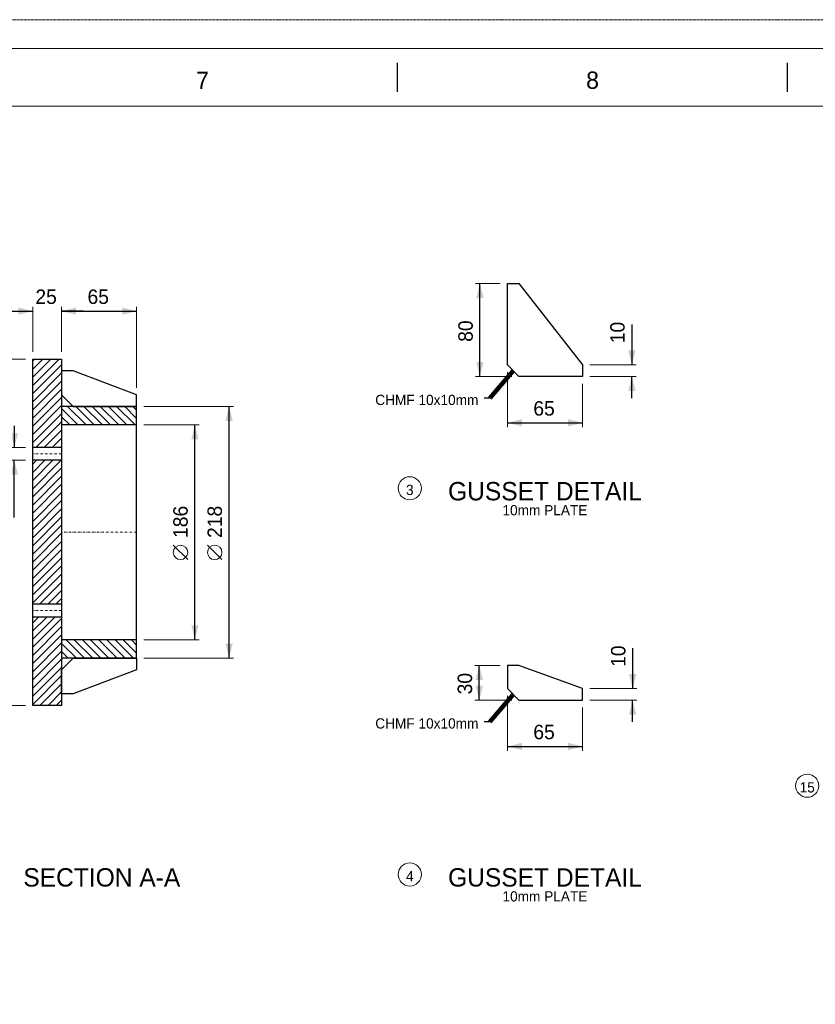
# Model space of a CAD drawing. Header units: millimetres. Extents: x -141576 to -137371, y -691119 to -688149.
# Tile 14 of 26: x -139463 to -138773, y -689002 to -688149. Entities that reach past the tile are written whole.
import ezdxf
from ezdxf.enums import TextEntityAlignment as Align

# ---------------------------------------------------------------- set-up
doc = ezdxf.new("R2010")
doc.units = ezdxf.units.MM
doc.header["$MEASUREMENT"] = 0
for name, pattern in [('DGN Style 1', [1.483529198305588, 0, -1.483529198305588]), ('DGN Style 4', [3.956077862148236, 1.978038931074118, -0.989019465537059, 0, -0.989019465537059]), ('DGN Style 5', [1.7307840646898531, 0.7417645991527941, -0.989019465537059]), ('DGN Style 6', [4.69784246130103, 0, -0.989019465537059, 1.730784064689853, -0.989019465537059, 0, -0.989019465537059])]:
    doc.linetypes.add(name, pattern=pattern)
doc.layers.add('Background', color=7, linetype='DGN Style 6', lineweight=0)
doc.layers.add('Center Line', color=1, linetype='DGN Style 4', lineweight=0)
doc.styles.add('Style-ENGINEERING', font='ENGINEERING.shx')
doc.styles.add('Style-ENGINEERING_0', font='ENGINEERING.shx')
doc.dimstyles.new('MetricMM', dxfattribs={"dimtxt": 3, "dimasz": 3, "dimexe": 1.5, "dimexo": 1.5, "dimgap": 1.5, "dimtad": 1, "dimdec": 0, "dimzin": 7, "dimtxsty": 'Style-ENGINEERING_0', "dimcen": 0.09, "dimclrd": 1, "dimclre": 1, "dimclrt": 7, "dimadec": 0, "dimazin": 3, "dimtfac": 1, "dimtdec": 0, "dimtofl": 0, "dimtmove": 0, "dimatfit": 3, "dimfxl": 1, "dimtzin": 7, "dimlwd": -1, "dimlwe": 0, "dimarcsym": 0})

# ---------------------------------------------------------------- blocks, each defined once
blk = doc.blocks.new('*U3')
for p, q in [((67.53652040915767, 284.5297731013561), (67.53652040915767, 289.5297731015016)), ((135.1198537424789, 284.5297731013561), (135.1198537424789, 289.5297731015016))]:
    blk.add_line(p, q)
at = {"color": 7, "linetype": 'Continuous', "lineweight": 0, "flags": 128}
blk.add_lwpolyline([(-415.5468129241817, 292.0297731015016), (415.4531870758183, 292.0297731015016), (415.4531870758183, -291.9702268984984), (-415.5468129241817, -291.9702268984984), (-415.5468129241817, 292.0297731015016)], close=True, dxfattribs=at)
at = {"color": 7, "linetype": 'Continuous', "lineweight": 13, "flags": 128}
blk.add_lwpolyline([(-405.5468129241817, 282.0297731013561), (405.4531870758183, 282.0297731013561), (405.4531870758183, -281.9702268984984), (-405.5468129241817, -281.9702268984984), (-405.5468129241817, 282.0297731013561)], close=True, dxfattribs=at)
at = {"char_height": 3.000000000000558, "attachment_point": 5, "line_spacing_factor": 1.2, "style": 'Style-ENGINEERING'}
for s, insert in [('7', (33.74485374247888, 286.5297731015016)), ('8', (101.3281870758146, 286.5297731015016))]:
    blk.add_mtext(s, dxfattribs=dict(at, insert=insert))
blk = doc.blocks.new('From Solid')
at = {"color": 7, "linetype": 'Continuous'}
for p, q in [((-32.5023373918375, 40.27436414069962), (-22.50233739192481, 40.27436414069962)), ((-32.50233739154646, 40.26968424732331), (-32.5023373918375, 40.27436414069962)), ((-32.50233739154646, 40.26968424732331), (-22.50233739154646, 40.26968424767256)), ((-22.50233739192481, 40.27436414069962), (32.49766260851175, -30.22229230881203)), ((-22.50233739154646, 40.26968424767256), (-22.50233739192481, 40.27436414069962)), ((-22.50233739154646, 40.26968424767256), (32.4976626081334, -30.22697220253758)), ((-22.50233739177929, -40.22229121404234), (-32.50233739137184, -30.22229230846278)), ((-32.5023373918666, -30.22697220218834), (-32.50233739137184, -30.22229230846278)), ((-22.50233739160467, -40.22697110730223), (-32.5023373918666, -30.22697220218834)), ((32.49766260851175, -30.22229230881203), (32.4976626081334, -40.22229121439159)), ((32.4976626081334, -30.22697220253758), (32.49766260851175, -30.22229230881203)), ((32.4976626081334, -30.22697220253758), (32.49766260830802, -40.22697110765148)), ((-22.50233739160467, -40.22697110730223), (-22.50233739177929, -40.22229121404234)), ((32.49766260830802, -40.22697110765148), (32.4976626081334, -40.22229121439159))]:
    blk.add_line(p, q, dxfattribs=at)
at = {"color": 7, "linetype": 'Continuous', "flags": 128}
for points in [[(-32.50233739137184, -30.22229230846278), (-32.5023373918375, 40.27436414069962)], [(-32.5023373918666, -30.22697220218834), (-32.50233739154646, 40.26968424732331)], [(32.4976626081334, -40.22229121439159), (-22.50233739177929, -40.22229121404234)], [(32.49766260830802, -40.22697110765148), (-22.50233739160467, -40.22697110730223)]]:
    blk.add_lwpolyline(points, dxfattribs=at)
blk = doc.blocks.new('*D24')
at = {"color": 1, "linetype": 'Continuous', "lineweight": 0, "transparency": 16777216}
for p, q in [((15.61113392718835, 1190.952275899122), (-47.06243246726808, 1190.952275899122)), ((15.61113392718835, 890.9522758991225), (-47.06243246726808, 890.9522758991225))]:
    blk.add_line(p, q, dxfattribs=at)
at = {"color": 1, "linetype": 'Continuous', "transparency": 16777216}
blk.add_line((-43.31243246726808, 890.9522758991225), (-43.31243246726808, 1190.952275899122), dxfattribs=at)
at = {"color": 1, "linetype": 'Continuous', "lineweight": 0, "transparency": 16777216, "extrusion": (0, 0, -1)}
blk.add_solid([(46.43743246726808, 1178.452275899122), (43.31243246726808, 1190.952275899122), (40.18743246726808, 1178.452275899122)], dxfattribs=at)
at = {"color": 1, "linetype": 'Continuous', "lineweight": 0, "transparency": 16777216}
blk.add_solid([(-40.18743246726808, 903.4522758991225), (-43.31243246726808, 890.9522758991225), (-46.43743246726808, 903.4522758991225)], dxfattribs=at)
at = {"layer": 'Defpoints', "color": 9, "transparency": 16777216}
for p in [(-43.31243246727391, 1190.952275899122), (21.86113392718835, 1190.952275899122), (-43.31243246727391, 1040.952275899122), (21.86113392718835, 890.9522758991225)]:
    blk.add_point(p, dxfattribs=at)
at = {"color": 7, "linetype": 'Continuous', "lineweight": 0, "transparency": 16777216, "style": 'Style-ENGINEERING'}
blk.add_text('300', height=12.5, rotation=90, dxfattribs=at).set_placement((-55.81243246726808, 1024.76270070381), align=Align.MIDDLE_LEFT)
blk = doc.blocks.new('*D25')
at = {"color": 1, "linetype": 'Continuous', "lineweight": 0, "transparency": 16777216}
for p, q in [((433.1146361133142, 899.3362007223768), (433.1146361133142, 851.7062685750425)), ((498.1146361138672, 889.3362007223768), (498.1146361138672, 851.7062685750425))]:
    blk.add_line(p, q, dxfattribs=at)
at = {"color": 1, "linetype": 'Continuous', "transparency": 16777216}
blk.add_line((433.1146361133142, 855.4562685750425), (498.1146361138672, 855.4562685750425), dxfattribs=at)
at = {"color": 1, "linetype": 'Continuous', "lineweight": 0, "transparency": 16777216}
blk.add_solid([(445.6146361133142, 852.3312685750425), (433.1146361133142, 855.4562685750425), (445.6146361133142, 858.5812685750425)], dxfattribs=at)
at = {"color": 1, "linetype": 'Continuous', "lineweight": 0, "transparency": 16777216, "extrusion": (0, 0, -1)}
blk.add_solid([(-485.6146361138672, 858.5812685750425), (-498.1146361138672, 855.4562685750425), (-485.6146361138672, 852.3312685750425)], dxfattribs=at)
at = {"layer": 'Defpoints', "color": 9, "transparency": 16777216}
for p in [(433.1146361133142, 905.5862007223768), (498.1146361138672, 895.5862007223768), (465.6146361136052, 855.4562685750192), (498.1146361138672, 855.4562685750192)]:
    blk.add_point(p, dxfattribs=at)
at = {"color": 7, "linetype": 'Continuous', "lineweight": 0, "transparency": 16777216, "style": 'Style-ENGINEERING'}
blk.add_text('65', height=12.5, dxfattribs=at).set_placement((455.5262877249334, 867.9562685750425), align=Align.MIDDLE_LEFT)
blk = doc.blocks.new('*D26')
at = {"color": 1, "linetype": 'Continuous', "lineweight": 0, "transparency": 16777216}
for p, q in [((426.8646361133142, 925.5862007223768), (404.968234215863, 925.5862007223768)), ((436.8646361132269, 895.5862007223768), (404.968234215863, 895.5862007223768))]:
    blk.add_line(p, q, dxfattribs=at)
at = {"color": 1, "linetype": 'Continuous', "transparency": 16777216}
blk.add_line((408.718234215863, 895.5862007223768), (408.718234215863, 925.5862007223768), dxfattribs=at)
at = {"color": 1, "linetype": 'Continuous', "lineweight": 0, "transparency": 16777216, "extrusion": (0, 0, -1)}
blk.add_solid([(-405.593234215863, 913.0862007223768), (-408.718234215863, 925.5862007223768), (-411.843234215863, 913.0862007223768)], dxfattribs=at)
at = {"color": 1, "linetype": 'Continuous', "lineweight": 0, "transparency": 16777216}
blk.add_solid([(411.843234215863, 908.0862007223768), (408.718234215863, 895.5862007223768), (405.593234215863, 908.0862007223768)], dxfattribs=at)
at = {"layer": 'Defpoints', "color": 9, "transparency": 16777216}
for p in [(408.7182342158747, 925.5862007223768), (433.1146361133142, 925.5862007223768), (408.7182342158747, 910.5862007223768), (443.1146361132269, 895.5862007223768)]:
    blk.add_point(p, dxfattribs=at)
at = {"color": 7, "linetype": 'Continuous', "lineweight": 0, "transparency": 16777216, "style": 'Style-ENGINEERING'}
blk.add_text('30', height=12.5, rotation=90, dxfattribs=at).set_placement((396.218234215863, 900.5474433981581), align=Align.MIDDLE_LEFT)
blk = doc.blocks.new('*D27')
at = {"color": 1, "linetype": 'Continuous', "lineweight": 0, "transparency": 16777216}
for p, q in [((433.1146361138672, 1179.677704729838), (433.1146361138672, 1132.047773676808)), ((498.1146361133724, 1169.677705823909), (498.1146361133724, 1132.047773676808))]:
    blk.add_line(p, q, dxfattribs=at)
at = {"color": 1, "linetype": 'Continuous', "transparency": 16777216}
blk.add_line((433.1146361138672, 1135.797773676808), (498.1146361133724, 1135.797773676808), dxfattribs=at)
at = {"color": 1, "linetype": 'Continuous', "lineweight": 0, "transparency": 16777216}
blk.add_solid([(445.6146361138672, 1132.672773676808), (433.1146361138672, 1135.797773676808), (445.6146361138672, 1138.922773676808)], dxfattribs=at)
at = {"color": 1, "linetype": 'Continuous', "lineweight": 0, "transparency": 16777216, "extrusion": (0, 0, -1)}
blk.add_solid([(-485.6146361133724, 1138.922773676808), (-498.1146361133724, 1135.797773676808), (-485.6146361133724, 1132.672773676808)], dxfattribs=at)
at = {"layer": 'Defpoints', "color": 9, "transparency": 16777216}
for p in [(433.1146361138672, 1185.927704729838), (498.1146361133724, 1175.927705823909), (465.6146361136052, 1135.797773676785), (498.1146361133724, 1135.797773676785)]:
    blk.add_point(p, dxfattribs=at)
at = {"color": 7, "linetype": 'Continuous', "lineweight": 0, "transparency": 16777216, "style": 'Style-ENGINEERING'}
blk.add_text('65', height=12.5, dxfattribs=at).set_placement((455.5262877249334, 1148.297773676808), align=Align.MIDDLE_LEFT)
blk = doc.blocks.new('*D28')
at = {"color": 1, "linetype": 'Continuous', "lineweight": 0, "transparency": 16777216}
for p, q in [((426.8646361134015, 1256.424361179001), (405.5626173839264, 1256.424361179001)), ((436.8646361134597, 1175.927705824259), (405.5626173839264, 1175.927705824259))]:
    blk.add_line(p, q, dxfattribs=at)
at = {"color": 1, "linetype": 'Continuous', "transparency": 16777216}
blk.add_line((409.3126173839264, 1175.927705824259), (409.3126173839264, 1256.424361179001), dxfattribs=at)
at = {"color": 1, "linetype": 'Continuous', "lineweight": 0, "transparency": 16777216, "extrusion": (0, 0, -1)}
blk.add_solid([(-406.1876173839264, 1243.924361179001), (-409.3126173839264, 1256.424361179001), (-412.4376173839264, 1243.924361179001)], dxfattribs=at)
at = {"color": 1, "linetype": 'Continuous', "lineweight": 0, "transparency": 16777216}
blk.add_solid([(412.4376173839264, 1188.427705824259), (409.3126173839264, 1175.927705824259), (406.1876173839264, 1188.427705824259)], dxfattribs=at)
at = {"layer": 'Defpoints', "color": 9, "transparency": 16777216}
for p in [(409.3126173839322, 1256.424361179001), (433.1146361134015, 1256.424361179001), (409.3126173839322, 1216.17603350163), (443.1146361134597, 1175.927705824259)]:
    blk.add_point(p, dxfattribs=at)
at = {"color": 7, "linetype": 'Continuous', "lineweight": 0, "transparency": 16777216, "style": 'Style-ENGINEERING'}
blk.add_text('80', height=12.5, rotation=90, dxfattribs=at).set_placement((396.8126173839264, 1205.940437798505), align=Align.MIDDLE_LEFT)
blk = doc.blocks.new('*D53')
at = {"color": 1, "linetype": 'Continuous', "lineweight": 0, "transparency": 16777216}
for p, q in [((46.86113392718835, 1197.202275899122), (46.86113392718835, 1236.267771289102)), ((111.8611339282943, 1166.173867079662), (111.8611339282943, 1236.267771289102))]:
    blk.add_line(p, q, dxfattribs=at)
at = {"color": 1, "linetype": 'Continuous', "transparency": 16777216}
blk.add_line((46.86113392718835, 1232.517771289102), (111.8611339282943, 1232.517771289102), dxfattribs=at)
at = {"color": 1, "linetype": 'Continuous', "lineweight": 0, "transparency": 16777216}
blk.add_solid([(59.36113392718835, 1229.392771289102), (46.86113392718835, 1232.517771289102), (59.36113392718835, 1235.642771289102)], dxfattribs=at)
at = {"color": 1, "linetype": 'Continuous', "lineweight": 0, "transparency": 16777216, "extrusion": (0, 0, -1)}
blk.add_solid([(-99.3611339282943, 1235.642771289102), (-111.8611339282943, 1232.517771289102), (-99.3611339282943, 1229.392771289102)], dxfattribs=at)
at = {"layer": 'Defpoints', "color": 9, "transparency": 16777216}
for p in [(79.36113392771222, 1232.517771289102), (111.8611339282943, 1232.517771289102), (46.86113392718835, 1190.952275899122), (111.8611339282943, 1159.923867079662)]:
    blk.add_point(p, dxfattribs=at)
at = {"color": 7, "linetype": 'Continuous', "lineweight": 0, "transparency": 16777216, "style": 'Style-ENGINEERING'}
blk.add_text('65', height=12.5, dxfattribs=at).set_placement((69.27278553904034, 1245.017771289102), align=Align.MIDDLE_LEFT)
blk = doc.blocks.new('*D54')
at = {"color": 1, "linetype": 'Continuous', "transparency": 16777216}
for p, q in [((3.111133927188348, 1232.517771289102), (21.86113392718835, 1232.517771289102)), ((65.61113392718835, 1232.517771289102), (46.86113392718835, 1232.517771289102))]:
    blk.add_line(p, q, dxfattribs=at)
at = {"color": 1, "linetype": 'Continuous', "lineweight": 0, "transparency": 16777216}
for p, q in [((21.86113392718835, 1197.202275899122), (21.86113392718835, 1236.267771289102)), ((46.86113392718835, 1197.202275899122), (46.86113392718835, 1236.267771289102))]:
    blk.add_line(p, q, dxfattribs=at)
at = {"color": 1, "linetype": 'Continuous', "lineweight": 0, "transparency": 16777216, "extrusion": (0, 0, -1)}
blk.add_solid([(-9.361133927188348, 1235.642771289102), (-21.86113392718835, 1232.517771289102), (-9.361133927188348, 1229.392771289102)], dxfattribs=at)
at = {"color": 1, "linetype": 'Continuous', "lineweight": 0, "transparency": 16777216}
blk.add_solid([(59.36113392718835, 1229.392771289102), (46.86113392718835, 1232.517771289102), (59.36113392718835, 1235.642771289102)], dxfattribs=at)
at = {"layer": 'Defpoints', "color": 9, "transparency": 16777216}
for p in [(21.86113392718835, 1232.517771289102), (34.36113392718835, 1232.517771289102), (21.86113392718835, 1190.952275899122), (46.86113392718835, 1190.952275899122)]:
    blk.add_point(p, dxfattribs=at)
at = {"color": 7, "linetype": 'Continuous', "lineweight": 0, "transparency": 16777216, "style": 'Style-ENGINEERING'}
blk.add_text('25', height=12.5, dxfattribs=at).set_placement((24.12553822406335, 1245.017771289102), align=Align.MIDDLE_LEFT)
blk = doc.blocks.new('*D55')
at = {"color": 1, "linetype": 'Continuous', "lineweight": 0, "transparency": 16777216}
for p, q in [((118.1111339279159, 1133.923867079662), (166.1123292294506, 1133.923867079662)), ((118.1111339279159, 947.9238670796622), (166.1123292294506, 947.9238670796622))]:
    blk.add_line(p, q, dxfattribs=at)
at = {"color": 1, "linetype": 'Continuous', "transparency": 16777216}
blk.add_line((162.3623292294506, 947.9238670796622), (162.3623292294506, 1133.923867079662), dxfattribs=at)
at = {"color": 7, "linetype": 'Continuous', "lineweight": 0, "transparency": 16777216}
blk.add_line((156.1123292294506, 1017.278084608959), (143.6123292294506, 1029.778084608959), dxfattribs=at)
blk.add_circle((149.8623292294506, 1023.528084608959), 6.25, dxfattribs=at)
at = {"color": 1, "linetype": 'Continuous', "lineweight": 0, "transparency": 16777216, "extrusion": (0, 0, -1)}
blk.add_solid([(-159.2373292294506, 1121.423867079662), (-162.3623292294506, 1133.923867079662), (-165.4873292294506, 1121.423867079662)], dxfattribs=at)
at = {"color": 1, "linetype": 'Continuous', "lineweight": 0, "transparency": 16777216}
blk.add_solid([(165.4873292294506, 960.4238670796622), (162.3623292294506, 947.9238670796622), (159.2373292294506, 960.4238670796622)], dxfattribs=at)
at = {"layer": 'Defpoints', "color": 9, "transparency": 16777216}
for p in [(111.8611339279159, 1133.923867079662), (162.3623292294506, 1133.923867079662), (162.3623292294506, 1040.923867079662), (111.8611339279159, 947.9238670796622)]:
    blk.add_point(p, dxfattribs=at)
at = {"color": 7, "linetype": 'Continuous', "lineweight": 0, "transparency": 16777216, "style": 'Style-ENGINEERING'}
blk.add_text('186', height=12.5, rotation=90, dxfattribs=at).set_placement((149.8623292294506, 1036.028084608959), align=Align.MIDDLE_LEFT)
blk = doc.blocks.new('*D56')
at = {"color": 1, "linetype": 'Continuous', "lineweight": 0, "transparency": 16777216}
for p, q in [((118.1111339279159, 1149.923867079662), (195.7571239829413, 1149.923867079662)), ((118.1111339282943, 931.9238670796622), (195.7571239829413, 931.9238670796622))]:
    blk.add_line(p, q, dxfattribs=at)
at = {"color": 1, "linetype": 'Continuous', "transparency": 16777216}
blk.add_line((192.0071239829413, 931.9238670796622), (192.0071239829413, 1149.923867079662), dxfattribs=at)
at = {"color": 7, "linetype": 'Continuous', "lineweight": 0, "transparency": 16777216}
blk.add_line((185.7571239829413, 1017.278084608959), (173.2571239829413, 1029.778084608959), dxfattribs=at)
blk.add_circle((179.5071239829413, 1023.528084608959), 6.25, dxfattribs=at)
at = {"color": 1, "linetype": 'Continuous', "lineweight": 0, "transparency": 16777216, "extrusion": (0, 0, -1)}
blk.add_solid([(-188.8821239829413, 1137.423867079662), (-192.0071239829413, 1149.923867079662), (-195.1321239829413, 1137.423867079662)], dxfattribs=at)
at = {"color": 1, "linetype": 'Continuous', "lineweight": 0, "transparency": 16777216}
blk.add_solid([(195.1321239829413, 944.4238670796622), (192.0071239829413, 931.9238670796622), (188.8821239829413, 944.4238670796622)], dxfattribs=at)
at = {"layer": 'Defpoints', "color": 9, "transparency": 16777216}
for p in [(111.8611339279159, 1149.923867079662), (192.0071239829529, 1149.923867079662), (192.0071239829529, 1040.923867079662), (111.8611339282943, 931.9238670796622)]:
    blk.add_point(p, dxfattribs=at)
at = {"color": 7, "linetype": 'Continuous', "lineweight": 0, "transparency": 16777216, "style": 'Style-ENGINEERING'}
blk.add_text('218', height=12.5, rotation=90, dxfattribs=at).set_placement((179.5071239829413, 1036.028084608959), align=Align.MIDDLE_LEFT)
blk = doc.blocks.new('*D58')
at = {"color": 1, "linetype": 'Continuous', "transparency": 16777216}
for p, q in [((541.591614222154, 940.5761299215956), (541.591614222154, 905.5862007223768)), ((541.591614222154, 876.8362007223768), (541.591614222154, 895.5862007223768))]:
    blk.add_line(p, q, dxfattribs=at)
at = {"color": 1, "linetype": 'Continuous', "lineweight": 0, "transparency": 16777216}
for p, q in [((504.3646361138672, 905.5862007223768), (545.341614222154, 905.5862007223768)), ((504.3646361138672, 895.5862007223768), (545.341614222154, 895.5862007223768))]:
    blk.add_line(p, q, dxfattribs=at)
blk.add_solid([(544.716614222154, 918.0862007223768), (541.591614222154, 905.5862007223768), (538.466614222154, 918.0862007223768)], dxfattribs=at)
at = {"color": 1, "linetype": 'Continuous', "lineweight": 0, "transparency": 16777216, "extrusion": (0, 0, -1)}
blk.add_solid([(-538.466614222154, 883.0862007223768), (-541.591614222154, 895.5862007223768), (-544.716614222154, 883.0862007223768)], dxfattribs=at)
at = {"layer": 'Defpoints', "color": 9, "transparency": 16777216}
for p in [(541.591614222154, 932.4561653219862), (498.1146361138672, 905.5862007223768), (541.591614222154, 905.5862007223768), (498.1146361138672, 895.5862007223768)]:
    blk.add_point(p, dxfattribs=at)
at = {"color": 7, "linetype": 'Continuous', "lineweight": 0, "transparency": 16777216, "style": 'Style-ENGINEERING'}
blk.add_text('10', height=12.5, rotation=90, dxfattribs=at).set_placement((529.091614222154, 924.3362007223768), align=Align.MIDDLE_LEFT)
blk = doc.blocks.new('*D59')
at = {"color": 1, "linetype": 'Continuous', "transparency": 16777216}
for p, q in [((540.8968069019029, 1220.917633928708), (540.8968069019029, 1185.927704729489)), ((540.8968069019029, 1157.17302593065), (540.8968069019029, 1175.92302593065))]:
    blk.add_line(p, q, dxfattribs=at)
at = {"color": 1, "linetype": 'Continuous', "lineweight": 0, "transparency": 16777216}
for p, q in [((504.3646361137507, 1185.927704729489), (544.6468069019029, 1185.927704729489)), ((504.364636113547, 1175.92302593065), (544.6468069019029, 1175.92302593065))]:
    blk.add_line(p, q, dxfattribs=at)
blk.add_solid([(544.0218069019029, 1198.427704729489), (540.8968069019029, 1185.927704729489), (537.7718069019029, 1198.427704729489)], dxfattribs=at)
at = {"color": 1, "linetype": 'Continuous', "lineweight": 0, "transparency": 16777216, "extrusion": (0, 0, -1)}
blk.add_solid([(-537.7718069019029, 1163.42302593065), (-540.8968069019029, 1175.92302593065), (-544.0218069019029, 1163.42302593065)], dxfattribs=at)
at = {"layer": 'Defpoints', "color": 9, "transparency": 16777216}
for p in [(540.8968069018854, 1212.797669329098), (498.1146361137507, 1185.927704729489), (540.8968069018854, 1185.927704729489), (498.114636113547, 1175.92302593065)]:
    blk.add_point(p, dxfattribs=at)
at = {"color": 7, "linetype": 'Continuous', "lineweight": 0, "transparency": 16777216, "style": 'Style-ENGINEERING'}
blk.add_text('10', height=12.5, rotation=90, dxfattribs=at).set_placement((528.3968069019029, 1204.677704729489), align=Align.MIDDLE_LEFT)
blk = doc.blocks.new('*D65')
at = {"color": 1, "linetype": 'Continuous', "transparency": 16777216}
for p, q in [((5.897627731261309, 1133.067619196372), (5.897627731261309, 1114.317619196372)), ((5.897627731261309, 1053.893383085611), (5.897627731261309, 1103.317619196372))]:
    blk.add_line(p, q, dxfattribs=at)
at = {"color": 1, "linetype": 'Continuous', "lineweight": 0, "transparency": 16777216}
for p, q in [((15.61113392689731, 1114.317619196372), (2.147627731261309, 1114.317619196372)), ((15.61113392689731, 1103.317619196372), (2.147627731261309, 1103.317619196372))]:
    blk.add_line(p, q, dxfattribs=at)
blk.add_solid([(9.02262773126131, 1126.817619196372), (5.897627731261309, 1114.317619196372), (2.772627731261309, 1126.817619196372)], dxfattribs=at)
at = {"color": 1, "linetype": 'Continuous', "lineweight": 0, "transparency": 16777216, "extrusion": (0, 0, -1)}
blk.add_solid([(-2.772627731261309, 1090.817619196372), (-5.897627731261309, 1103.317619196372), (-9.02262773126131, 1090.817619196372)], dxfattribs=at)
at = {"layer": 'Defpoints', "color": 9, "transparency": 16777216}
for p in [(21.86113392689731, 1114.317619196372), (5.897627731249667, 1103.317619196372), (21.86113392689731, 1103.317619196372), (5.897627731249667, 1068.902690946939)]:
    blk.add_point(p, dxfattribs=at)
at = {"color": 7, "linetype": 'Continuous', "lineweight": 0, "transparency": 16777216, "style": 'Style-ENGINEERING'}
blk.add_text('M10', height=12.5, rotation=90, dxfattribs=at).set_placement((-6.602372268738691, 1053.893383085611), align=Align.MIDDLE_LEFT)
blk = doc.blocks.new('*U2')
at = {"layer": 'Background'}
h = blk.add_hatch(dxfattribs=at)
h.set_pattern_fill('HATCH', color=256, style=0, pattern_type=2)
h.set_pattern_definition([(45, (35.97152, 1142.899591), (-3.535533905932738, 3.535533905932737), [])])
h.paths.add_polyline_path([(46.86113392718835, 1133.923867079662), (46.86113392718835, 1149.923867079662), (46.86113392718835, 1159.923867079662), (46.86113392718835, 1180.923867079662), (46.86113392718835, 1190.952275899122), (21.86113392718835, 1190.952275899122), (21.86113392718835, 1117.317619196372), (21.86113392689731, 1114.317619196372), (46.86113392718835, 1114.317619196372)])
h = blk.add_hatch(dxfattribs=at)
h.set_pattern_fill('HATCH', color=256, style=0, pattern_type=2)
h.set_pattern_definition([(135, (82.758849, 1136.873683), (-3.535533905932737, -3.535533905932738), [])])
h.paths.add_polyline_path([(111.8611339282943, 1149.923867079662), (56.86113392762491, 1149.923867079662), (46.86113392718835, 1149.923867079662), (46.86113392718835, 1133.923867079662), (111.8611339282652, 1133.923867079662)])
h = blk.add_hatch(dxfattribs=at)
h.set_pattern_fill('HATCH', color=256, style=0, pattern_type=2)
h.set_pattern_definition([(45, (41.06717, 1009.039016), (-3.535533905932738, 3.535533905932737), [])])
h.paths.add_polyline_path([(21.86113392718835, 1100.317619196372), (21.86113392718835, 981.5869326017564), (21.86113392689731, 978.5869326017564), (46.86113392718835, 978.5869326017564), (46.86113392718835, 1041.037502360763), (46.86113392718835, 1103.317619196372), (21.86113392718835, 1103.317619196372)])
h = blk.add_hatch(dxfattribs=at)
h.set_pattern_fill('HATCH', color=256, style=0, pattern_type=2)
h.set_pattern_definition([(45, (33.589138, 941.9594), (-3.535533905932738, 3.535533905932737), [])])
h.paths.add_polyline_path([(21.86113392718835, 964.5869326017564), (21.86113392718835, 890.9522758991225), (46.86113392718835, 890.9522758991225), (46.86113392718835, 900.9238670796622), (46.86113392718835, 921.9238670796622), (46.86113392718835, 931.9238670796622), (46.86113392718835, 947.9238670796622), (46.86113392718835, 967.5869326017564), (21.86113392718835, 967.5869326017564)])
h = blk.add_hatch(dxfattribs=at)
h.set_pattern_fill('HATCH', color=256, style=0, pattern_type=2)
h.set_pattern_definition([(135, (96.656075, 940.7999), (-3.535533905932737, -3.535533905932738), [])])
h.paths.add_polyline_path([(46.86113392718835, 931.9238670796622), (56.86113392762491, 931.9238670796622), (111.8611339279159, 931.9238670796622), (111.8611339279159, 947.9238670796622), (46.86113392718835, 947.9238670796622)])
for p, q in [((417.9506550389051, 1157.039546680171), (412.9506550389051, 1157.039546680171)), ((111.8611339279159, 1149.923867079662), (46.86113392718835, 1149.923867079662)), ((111.8611339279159, 931.9238670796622), (111.8611339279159, 1149.923867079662)), ((111.8611339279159, 1133.923867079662), (46.86113392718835, 1133.923867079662)), ((46.86113392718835, 1114.317619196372), (21.86113392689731, 1114.317619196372)), ((46.86113392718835, 1103.317619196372), (21.86113392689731, 1103.317619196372)), ((46.86113392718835, 978.5869326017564), (21.86113392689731, 978.5869326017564)), ((46.86113392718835, 967.5869326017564), (21.86113392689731, 967.5869326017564)), ((111.8611339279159, 947.9238670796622), (46.86113392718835, 947.9238670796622)), ((111.8611339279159, 931.9238670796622), (46.86113392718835, 931.9238670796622)), ((417.9506550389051, 876.8167509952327), (412.9506550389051, 876.8167509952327))]:
    blk.add_line(p, q)
at = {"color": 7, "linetype": 'DGN Style 1', "lineweight": 0, "flags": 128}
blk.add_lwpolyline([(-2102.523856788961, 1484.966475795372), (2102.476143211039, 1484.966475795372), (2102.476143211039, -1485.033524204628), (-2102.523856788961, -1485.033524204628), (-2102.523856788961, 1484.966475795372)], close=True, dxfattribs=at)
at = {"flags": 128}
for points in [[(46.86113392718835, 1190.952275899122), (46.86113392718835, 890.9522758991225), (21.86113392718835, 890.9522758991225), (21.86113392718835, 1190.952275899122), (46.86113392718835, 1190.952275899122)], [(56.86113392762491, 1180.923867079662), (46.86113392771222, 1180.923867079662), (46.86113392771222, 1159.923867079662), (56.86113392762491, 1149.923867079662), (111.8611339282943, 1149.923867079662), (111.8611339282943, 1159.923867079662), (56.86113392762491, 1180.923867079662)], [(56.86113392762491, 900.9238670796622), (46.86113392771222, 900.9238670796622), (46.86113392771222, 921.9238670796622), (56.86113392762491, 931.9238670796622), (111.8611339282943, 931.9238670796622), (111.8611339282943, 921.9238670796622), (56.86113392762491, 900.9238670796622)], [(443.1146361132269, 925.5862007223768), (433.1146361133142, 925.5862007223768), (433.1146361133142, 905.5862007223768), (443.1146361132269, 895.5862007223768), (498.1146361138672, 895.5862007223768), (498.1146361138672, 905.5862007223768), (443.1146361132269, 925.5862007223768)]]:
    blk.add_lwpolyline(points, close=True, dxfattribs=at)
at = {"lineweight": 13}
for centre in [(348.5134684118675, 1079.10622955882), (692.7967321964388, 821.4369951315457), (348.5134684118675, 744.5871115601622)]:
    blk.add_circle(centre, 10, dxfattribs=at)
at = {"layer": 'Background', "flags": 128}
for points in [[(46.86113392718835, 1133.923867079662), (46.86113392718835, 1149.923867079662), (46.86113392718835, 1159.923867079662), (46.86113392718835, 1180.923867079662), (46.86113392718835, 1190.952275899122), (21.86113392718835, 1190.952275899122), (21.86113392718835, 1117.317619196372), (21.86113392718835, 1117.317619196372), (21.86113392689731, 1114.317619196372), (46.86113392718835, 1114.317619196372), (46.86113392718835, 1133.923867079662)], [(111.8611339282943, 1149.923867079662), (56.86113392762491, 1149.923867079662), (46.86113392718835, 1149.923867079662), (46.86113392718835, 1133.923867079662), (111.8611339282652, 1133.923867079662), (111.8611339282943, 1149.923867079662)], [(21.86113392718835, 1100.317619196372), (21.86113392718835, 1100.317619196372), (21.86113392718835, 981.5869326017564), (21.86113392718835, 981.5869326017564), (21.86113392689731, 978.5869326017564), (46.86113392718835, 978.5869326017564), (46.86113392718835, 1041.037502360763), (46.86113392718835, 1103.317619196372), (21.86113392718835, 1103.317619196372), (21.86113392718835, 1100.317619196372)], [(21.86113392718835, 964.5869326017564), (21.86113392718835, 964.5869326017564), (21.86113392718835, 890.9522758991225), (46.86113392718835, 890.9522758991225), (46.86113392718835, 900.9238670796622), (46.86113392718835, 921.9238670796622), (46.86113392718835, 931.9238670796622), (46.86113392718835, 947.9238670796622), (46.86113392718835, 967.5869326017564), (21.86113392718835, 967.5869326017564), (21.86113392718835, 964.5869326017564)], [(46.86113392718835, 931.9238670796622), (56.86113392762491, 931.9238670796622), (111.8611339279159, 931.9238670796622), (111.8611339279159, 947.9238670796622), (46.86113392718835, 947.9238670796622), (46.86113392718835, 931.9238670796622)]]:
    blk.add_lwpolyline(points, close=True, dxfattribs=at)
at = {"layer": 'Center Line'}
for p, q in [((46.86113392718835, 1108.817619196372), (21.86113392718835, 1108.817619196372)), ((111.8611339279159, 1041.037502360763), (46.86113392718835, 1041.037502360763)), ((46.86113392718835, 973.0869326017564), (21.86113392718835, 973.0869326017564))]:
    blk.add_line(p, q, dxfattribs=at)
at = {"xscale": 4.999999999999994, "yscale": 4.999999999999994, "zscale": 4.999999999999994}
blk.add_blockref('*U3', (0.2102078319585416, -0.1823897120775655), dxfattribs=at)
at = {"color": 7, "linetype": 'Continuous'}
blk.add_blockref('From Solid', (465.616973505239, 1216.149997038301), dxfattribs=at)
at = {"color": 7, "linetype": 'DGN Style 5', "lineweight": 0, "char_height": 8.841463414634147, "line_spacing_factor": 0.6, "style": 'Style-ENGINEERING'}
for s, insert, attachment_point in [('CHMF 10x10mm', (407.9506550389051, 1155.565969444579), 6), ('3', (348.5134684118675, 1077.632652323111), 5), ('10mm PLATE', (465.597151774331, 1060.05307433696), 5), ('CHMF 10x10mm', (407.9506550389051, 875.3431737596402), 6), ('15', (692.7967321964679, 819.9634178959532), 5), ('4', (348.5134684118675, 743.1135343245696), 5), ('10mm PLATE', (465.597151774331, 725.5339563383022), 5)]:
    blk.add_mtext(s, dxfattribs=dict(at, insert=insert, attachment_point=attachment_point))
at = {"color": 7, "lineweight": 13, "char_height": 15.91463414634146, "width": 735.6886332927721, "attachment_point": 5, "line_spacing_factor": 0.8999999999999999, "style": 'Style-ENGINEERING'}
for s, insert in [('GUSSET DETAIL', (465.6146361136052, 1076.453790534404)), ('SECTION A-A', (81.68595315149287, 741.9346725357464)), ('GUSSET DETAIL', (465.6146361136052, 741.9346725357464))]:
    blk.add_mtext(s, dxfattribs=dict(at, insert=insert))
at = {"color": 1, "linetype": 'Continuous'}
for base, p1, p2, angle, override, picture, middle in [((409.3126173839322, 1256.424361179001), (443.1146361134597, 1175.927705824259), (433.1146361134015, 1256.424361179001), 90, {"dimtxt": 12.5, "dimasz": 12.5, "dimexe": 3.75, "dimexo": 6.25, "dimgap": 6.25}, '*D28', (409.3126173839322, 1216.17603350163)), ((21.86113392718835, 1232.517771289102), (46.86113392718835, 1190.952275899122), (21.86113392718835, 1190.952275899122), 180, {"dimtxt": 12.5, "dimasz": 12.5, "dimexe": 3.75, "dimexo": 6.25, "dimgap": 6.25}, '*D54', (34.36113392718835, 1232.517771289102)), ((-43.31243246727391, 1190.952275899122), (21.86113392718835, 890.9522758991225), (21.86113392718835, 1190.952275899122), 90, {"dimtxt": 12.5, "dimasz": 12.5, "dimexe": 3.75, "dimexo": 6.25, "dimgap": 6.25}, '*D24', (-43.31243246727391, 1040.952275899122)), ((192.0071239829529, 1149.923867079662), (111.8611339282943, 931.9238670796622), (111.8611339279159, 1149.923867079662), 90, {"dimtxt": 12.5, "dimasz": 12.5, "dimexe": 3.75, "dimexo": 6.25, "dimgap": 6.25, "dimpost": '%%c<>'}, '*D56', (192.0071239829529, 1040.923867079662)), ((162.3623292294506, 1133.923867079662), (111.8611339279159, 947.9238670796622), (111.8611339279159, 1133.923867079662), 90, {"dimtxt": 12.5, "dimasz": 12.5, "dimexe": 3.75, "dimexo": 6.25, "dimgap": 6.25, "dimpost": '%%c<>'}, '*D55', (162.3623292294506, 1040.923867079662)), ((408.7182342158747, 925.5862007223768), (443.1146361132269, 895.5862007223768), (433.1146361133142, 925.5862007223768), 90, {"dimtxt": 12.5, "dimasz": 12.5, "dimexe": 3.75, "dimexo": 6.25, "dimgap": 6.25}, '*D26', (408.7182342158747, 910.5862007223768))]:
    dim = blk.add_linear_dim(base=base, p1=p1, p2=p2, angle=angle, text='\\FSTANDARD;<>', dimstyle='MetricMM', override=override, dxfattribs=at)
    dim.commit()
    dim.dimension.update_dxf_attribs({"geometry": picture, "text_midpoint": middle})
for base, p1, p2, picture, middle in [((111.8611339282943, 1232.517771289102), (46.86113392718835, 1190.952275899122), (111.8611339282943, 1159.923867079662), '*D53', (79.36113392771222, 1232.517771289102)), ((498.1146361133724, 1135.797773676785), (433.1146361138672, 1185.927704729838), (498.1146361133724, 1175.927705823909), '*D27', (465.6146361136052, 1135.797773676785)), ((498.1146361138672, 855.4562685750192), (433.1146361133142, 905.5862007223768), (498.1146361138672, 895.5862007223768), '*D25', (465.6146361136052, 855.4562685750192))]:
    dim = blk.add_linear_dim(base=base, p1=p1, p2=p2, text='\\FSTANDARD;<>', dimstyle='MetricMM', override={"dimtxt": 12.5, "dimasz": 12.5, "dimexe": 3.75, "dimexo": 6.25, "dimgap": 6.25}, dxfattribs=at)
    dim.commit()
    dim.dimension.update_dxf_attribs({"geometry": picture, "text_midpoint": middle})
for base, p1, p2, angle, text, picture, middle in [((540.8968069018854, 1185.927704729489), (498.114636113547, 1175.92302593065), (498.1146361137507, 1185.927704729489), 90, '\\FSTANDARD;<>', '*D59', (540.8968069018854, 1212.797669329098)), ((5.897627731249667, 1103.317619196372), (21.86113392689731, 1114.317619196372), (21.86113392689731, 1103.317619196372), 270, '\\FSTANDARD;M10', '*D65', (5.897627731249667, 1068.902690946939)), ((541.591614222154, 905.5862007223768), (498.1146361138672, 895.5862007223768), (498.1146361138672, 905.5862007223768), 90, '\\FSTANDARD;<>', '*D58', (541.591614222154, 932.4561653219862))]:
    dim = blk.add_linear_dim(base=base, p1=p1, p2=p2, angle=angle, text=text, dimstyle='MetricMM', override={"dimtxt": 12.5, "dimasz": 12.5, "dimexe": 3.75, "dimexo": 6.25, "dimgap": 6.25}, dxfattribs=at)
    dim.commit()
    dim.dimension.update_dxf_attribs({"geometry": picture, "text_midpoint": middle, "dimtype": 128})
for points in [[(438.1146361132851, 1180.808996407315), (417.9506550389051, 1157.039546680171)], [(438.1146361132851, 900.5862007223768), (417.9506550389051, 876.8167509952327)]]:
    blk.add_leader(points, dimstyle='MetricMM', override={"dimtxt": 12.5, "dimasz": 12.5, "dimgap": 6.25, "dimclrd": 0, "dimlwd": 65534}, dxfattribs=at)

msp = doc.modelspace()

# ---------------------------------------------------------------- block references
at = {"color": 7, "linetype": 'Continuous', "lineweight": 13}
msp.add_blockref('*U2', (-139473.05, -689634.4500000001), dxfattribs=at)

doc.saveas('drawing.dxf')
